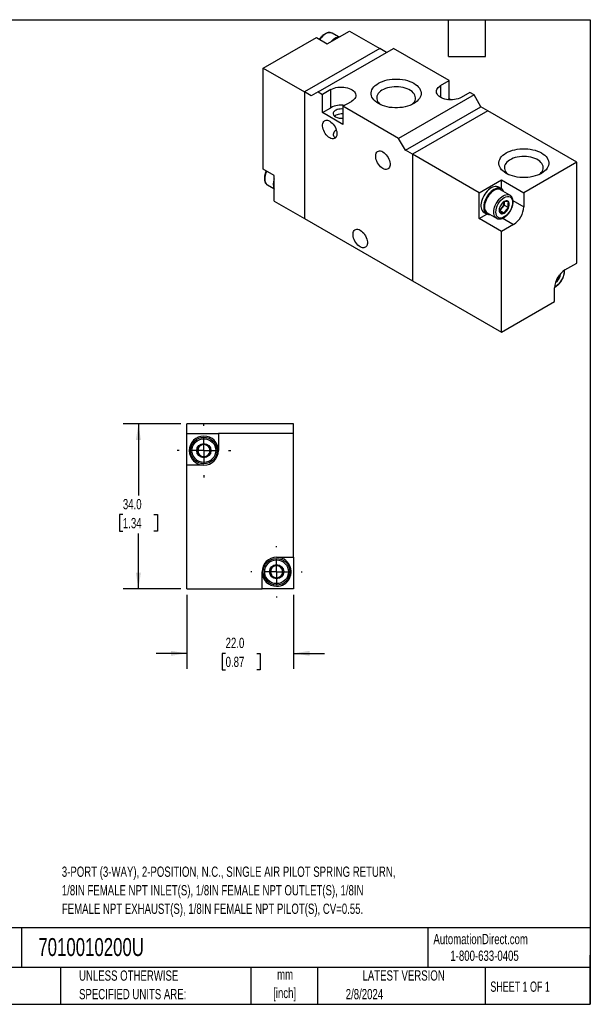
# Model space of a CAD drawing. Header units: millimetres. Extents: x 6 to 273, y 6 to 210.
# Tile 2 of 2: x 155 to 273, y 6 to 210. Entities that reach past the tile are written whole.
import ezdxf

# ---------------------------------------------------------------- set-up
doc = ezdxf.new("R2010")
doc.units = ezdxf.units.MM
doc.linetypes.add('CENTERX2', pattern=[20.32, 12.7, -2.54, 2.54, -2.54])
doc.layers.add('CENTER', color=40, linetype='CENTERX2')
doc.layers.add('DIMENSIONS', color=140, linetype='Continuous', lineweight=25)
doc.layers.add('TEXT', color=140, linetype='Continuous', lineweight=25)
doc.styles.add('SLDTEXTSTYLE0', font='TXT', dxfattribs={"width": 0.7})
doc.styles.add('SLDTEXTSTYLE1', font='TXT', dxfattribs={"width": 0.65})
doc.dimstyles.new('SLDDIMSTYLE3', dxfattribs={"dimtxt": 2.158008, "dimasz": 3.302, "dimexe": 0, "dimexo": 0.0625, "dimgap": 0.539502, "dimtad": 0, "dimtih": 1, "dimtoh": 1, "dimrnd": 1e-09, "dimzin": 4, "dimdsep": 46, "dimtxsty": 'SLDTEXTSTYLE0', "dimsah": 1, "dimcen": 0.09, "dimadec": 0, "dimazin": 1, "dimtfac": 1, "dimtofl": 0, "dimtmove": 0, "dimatfit": 3, "dimfxl": 0, "dimfrac": 2, "dimtolj": 1, "dimtzin": 12, "dimarcsym": 0})
doc.dimstyles.new('SLDDIMSTYLE4', dxfattribs={"dimtxt": 2.158008, "dimasz": 3.302, "dimexe": 0, "dimexo": 0.0625, "dimgap": 0.539502, "dimtad": 0, "dimtih": 1, "dimtoh": 1, "dimrnd": 1e-09, "dimzin": 4, "dimdsep": 46, "dimtxsty": 'SLDTEXTSTYLE0', "dimsah": 1, "dimcen": 0.09, "dimadec": 0, "dimazin": 1, "dimtfac": 1, "dimtmove": 0, "dimatfit": 0, "dimfxl": 0, "dimfrac": 2, "dimtolj": 1, "dimtzin": 12, "dimarcsym": 0})

# ---------------------------------------------------------------- blocks, each defined once
blk = doc.blocks.new('_D_7')
at = {"layer": 'DIMENSIONS'}
for p, q in [((188.58, 126.12), (176.68, 126.12)), ((179.85, 126.12), (179.85, 111.33)), ((176.65, 107.42), (175.92, 107.42)), ((175.92, 107.42), (175.92, 103.99)), ((183.06, 107.42), (183.78, 107.42)), ((183.78, 107.42), (183.78, 103.99)), ((175.92, 103.99), (176.65, 103.99)), ((183.78, 103.99), (183.06, 103.99)), ((179.85, 92.12), (179.85, 103.51)), ((188.58, 92.12), (176.68, 92.12))]:
    blk.add_line(p, q, dxfattribs=at)
for points in [[(179.85, 126.12), (179.34, 122.82), (180.36, 122.82)], [(179.85, 92.12), (180.36, 95.42), (179.34, 95.42)]]:
    blk.add_solid(points, dxfattribs=at)
at = {"layer": 'DIMENSIONS', "char_height": 2.117, "attachment_point": 1, "style": 'SLDTEXTSTYLE0'}
for s, insert in [('34.0', (176.65, 110.63)), ('1.34', (176.65, 106.72))]:
    blk.add_mtext(s, dxfattribs=dict(at, insert=insert))
blk = doc.blocks.new('_D_8')
at = {"layer": 'DIMENSIONS'}
for p, q in [((189.85, 90.85), (189.85, 75.6)), ((211.85, 90.85), (211.85, 75.6)), ((189.85, 78.78), (183.5, 78.78)), ((197.84, 78.78), (197.11, 78.78)), ((197.11, 78.78), (197.11, 75.35)), ((204.25, 78.78), (204.98, 78.78)), ((204.98, 78.78), (204.98, 75.35)), ((211.85, 78.78), (218.2, 78.78)), ((197.11, 75.35), (197.84, 75.35)), ((204.98, 75.35), (204.25, 75.35))]:
    blk.add_line(p, q, dxfattribs=at)
for points in [[(189.85, 78.78), (186.55, 79.29), (186.55, 78.27)], [(211.85, 78.78), (215.15, 78.27), (215.15, 79.29)]]:
    blk.add_solid(points, dxfattribs=at)
at = {"layer": 'DIMENSIONS', "char_height": 2.117, "attachment_point": 1, "style": 'SLDTEXTSTYLE0'}
for s, insert in [('22.0', (197.84, 81.99)), ('0.87', (197.84, 78.08))]:
    blk.add_mtext(s, dxfattribs=dict(at, insert=insert))
blk = doc.blocks.new('SW_CENTERMARKSYMBOL_3')
at = {"layer": 'CENTER', "color": 0}
for p, q in [((0, 5.08), (0, 5.54)), ((0, 0), (0, 2.54)), ((-5.08, 0), (-5.54, 0)), ((0, 0), (-2.54, 0)), ((0, 0), (0, -2.54)), ((0, 0), (2.54, 0)), ((5.08, 0), (5.54, 0)), ((0, -5.08), (0, -5.54))]:
    blk.add_line(p, q, dxfattribs=at)
blk = doc.blocks.new('SW_CENTERMARKSYMBOL_4')
at = {"layer": 'CENTER', "color": 0}
for p, q in [((0, 5.08), (0, 5.29)), ((0, 0), (0, 2.54)), ((-5.08, 0), (-5.29, 0)), ((0, 0), (-2.54, 0)), ((0, 0), (0, -2.54)), ((0, 0), (2.54, 0)), ((5.08, 0), (5.29, 0)), ((0, -5.08), (0, -5.29))]:
    blk.add_line(p, q, dxfattribs=at)

msp = doc.modelspace()

# ---------------------------------------------------------------- linework, layer by layer
for p, q in [((205.593, 199.537), (216.553, 205.864)), ((216.553, 205.864), (218.816, 204.558)), ((218.816, 204.558), (223.412, 207.211)), ((219.837, 206.735), (219.819, 206.745)), ((221.147, 205.979), (219.837, 206.735)), ((223.412, 207.211), (229.635, 203.619)), ((229.635, 203.619), (214.078, 194.638)), ((216.907, 194.638), (232.463, 203.619)), ((231.049, 202.802), (229.635, 203.619)), ((243.954, 196.986), (232.463, 203.619)), ((205.593, 178.715), (205.593, 199.537)), ((205.593, 199.537), (214.078, 194.638)), ((219.559, 195.149), (217.791, 194.128)), ((219.559, 191.393), (219.559, 195.149)), ((242.186, 195.965), (243.954, 196.986)), ((242.186, 195.965), (242.186, 193.516)), ((243.954, 193.23), (243.954, 196.986)), ((214.078, 194.638), (214.078, 168.509)), ((215.493, 193.822), (214.078, 194.638)), ((216.907, 194.638), (215.493, 193.822)), ((216.907, 194.638), (217.791, 194.128)), ((217.791, 190.372), (217.791, 194.128)), ((249.08, 194.026), (233.524, 185.046)), ((243.645, 193.051), (243.954, 193.23)), ((244.336, 193.009), (243.954, 193.23)), ((248.196, 194.536), (246.429, 193.516)), ((249.08, 194.026), (248.196, 194.536)), ((250.494, 191.577), (249.08, 194.026)), ((217.791, 190.372), (219.559, 191.393)), ((222.033, 191.679), (223.801, 192.7)), ((222.033, 191.679), (222.033, 187.923)), ((233.524, 185.046), (222.033, 191.679)), ((234.938, 182.596), (250.494, 191.577)), ((251.909, 190.76), (250.494, 191.577)), ((222.033, 187.923), (217.791, 190.372)), ((251.909, 190.76), (236.352, 181.78)), ((270.293, 180.147), (251.909, 190.76)), ((234.938, 182.596), (233.524, 185.046)), ((236.352, 181.78), (234.938, 182.596)), ((236.352, 181.78), (236.352, 155.65)), ((250.141, 173.82), (236.352, 181.78)), ((270.293, 180.147), (259.333, 173.82)), ((270.293, 159.325), (270.293, 180.147)), ((207.856, 177.409), (205.593, 178.715)), ((207.856, 172.101), (207.856, 177.409)), ((206.481, 175.435), (207.791, 174.679)), ((206.481, 175.435), (206.495, 175.427)), ((250.141, 173.82), (254.737, 176.473)), ((254.681, 174.662), (254.116, 174.989)), ((254.737, 176.473), (259.333, 173.82)), ((254.737, 174.628), (254.737, 176.473)), ((250.141, 168.512), (250.141, 173.82)), ((256.466, 173.344), (254.556, 174.446)), ((256.449, 173.353), (256.466, 173.344)), ((259.333, 173.82), (259.333, 170.962)), ((207.856, 172.101), (214.078, 168.509)), ((254.825, 170.741), (254.384, 170.192)), ((255.267, 171.291), (254.825, 170.741)), ((255.267, 171.88), (255.261, 172.003)), ((255.267, 171.999), (255.267, 171.88)), ((255.267, 171.88), (255.267, 171.291)), ((255.267, 171.291), (256.178, 170.765)), ((257.104, 172.249), (259.333, 170.962)), ((250.141, 168.512), (251.739, 169.435)), ((251.116, 169.792), (251.682, 169.466)), ((251.807, 169.682), (253.716, 168.58)), ((254.384, 170.192), (254.344, 170.195)), ((254.384, 170.192), (255.294, 169.666)), ((214.078, 168.509), (236.352, 155.65)), ((254.737, 165.859), (250.141, 168.512)), ((253.735, 168.569), (253.716, 168.58)), ((257.212, 167.288), (254.737, 165.859)), ((254.982, 168.575), (257.212, 167.288)), ((254.737, 145.037), (254.737, 165.859)), ((267.819, 157.896), (270.293, 159.325)), ((266.517, 156.63), (266.785, 156.475)), ((267.624, 157.76), (267.642, 157.549)), ((236.352, 155.65), (254.737, 145.037)), ((265.898, 155.377), (265.901, 155.375)), ((265.697, 151.364), (265.697, 154.222)), ((254.737, 145.037), (265.697, 151.364)), ((211.853, 126.12), (189.853, 126.12)), ((189.853, 124.12), (189.853, 126.12)), ((211.853, 124.12), (211.853, 126.12)), ((189.853, 117.62), (189.853, 124.12)), ((189.853, 124.12), (196.353, 124.12)), ((196.353, 124.12), (196.353, 120.62)), ((211.853, 124.12), (196.353, 124.12)), ((211.853, 98.62), (211.853, 124.12)), ((193.353, 117.62), (189.853, 117.62)), ((189.853, 92.12), (189.853, 117.62)), ((208.353, 98.62), (211.853, 98.62)), ((211.853, 98.62), (211.853, 92.12)), ((205.353, 92.12), (205.353, 95.62)), ((189.853, 92.12), (205.353, 92.12)), ((211.853, 92.12), (205.353, 92.12))]:
    msp.add_line(p, q)
at = {"flags": 128}
for points in [[(219.819, 206.745), (219.736, 206.785), (219.514, 206.849), (219.27, 206.862), (219.01, 206.824), (218.739, 206.735), (218.463, 206.598), (218.186, 206.416), (217.915, 206.191), (217.655, 205.929), (217.411, 205.635), (217.276, 205.447)], [(229.352, 192.23), (228.991, 192.461), (228.674, 192.713), (228.405, 192.983), (228.186, 193.267), (228.019, 193.563), (227.907, 193.867), (227.851, 194.177), (227.851, 194.488), (227.907, 194.797), (228.019, 195.102), (228.186, 195.398), (228.405, 195.682), (228.674, 195.952), (228.991, 196.203), (229.352, 196.435), (229.753, 196.643), (230.189, 196.826), (230.656, 196.981), (231.148, 197.108), (231.661, 197.204), (232.188, 197.269), (232.724, 197.301), (233.263, 197.301), (233.799, 197.269), (234.326, 197.204), (234.839, 197.108), (235.332, 196.981), (235.798, 196.826), (236.235, 196.643), (236.635, 196.435), (236.996, 196.203), (237.313, 195.952), (237.582, 195.682), (237.802, 195.398), (237.968, 195.102), (238.08, 194.797), (238.137, 194.488), (238.137, 194.177), (238.08, 193.867), (237.968, 193.563), (237.802, 193.267), (237.582, 192.983), (237.313, 192.713), (236.996, 192.461), (236.635, 192.23), (236.235, 192.022), (235.798, 191.839), (235.332, 191.683), (234.839, 191.557), (234.326, 191.461), (233.799, 191.396), (233.263, 191.363), (232.724, 191.363), (232.188, 191.396), (231.661, 191.461), (231.148, 191.557), (230.656, 191.683), (230.189, 191.839), (229.753, 192.022), (229.352, 192.23)], [(219.559, 195.149), (219.867, 195.304), (220.21, 195.434), (220.579, 195.535), (220.97, 195.607), (221.373, 195.647), (221.782, 195.655), (222.19, 195.631), (222.587, 195.575), (222.968, 195.488), (223.325, 195.372), (223.651, 195.229), (223.941, 195.062), (224.188, 194.874), (224.389, 194.668), (224.539, 194.448), (224.636, 194.218), (224.678, 193.983), (224.664, 193.747), (224.595, 193.514), (224.471, 193.289), (224.295, 193.075), (224.07, 192.878), (223.801, 192.7)], [(236.178, 191.996), (236.345, 192.133), (236.58, 192.37), (236.765, 192.623), (236.897, 192.885), (236.974, 193.156), (236.995, 193.429), (236.96, 193.702), (236.869, 193.971), (236.724, 194.231), (236.526, 194.48), (236.279, 194.714), (235.986, 194.929), (235.651, 195.122), (235.278, 195.292), (234.873, 195.434), (234.442, 195.548), (233.991, 195.632), (233.526, 195.684), (233.053, 195.705), (232.579, 195.693), (232.111, 195.648), (231.656, 195.572), (231.219, 195.465), (230.807, 195.33), (230.426, 195.167), (230.081, 194.979), (229.777, 194.769), (229.518, 194.54), (229.308, 194.295), (229.149, 194.037), (229.045, 193.77), (228.996, 193.497), (229.003, 193.224), (229.066, 192.952), (229.184, 192.687), (229.356, 192.432), (229.578, 192.191), (229.809, 191.996)], [(246.429, 193.516), (246.12, 193.361), (245.778, 193.231), (245.408, 193.129), (245.018, 193.058), (244.614, 193.018), (244.205, 193.01), (243.798, 193.034), (243.4, 193.09), (243.019, 193.177), (242.662, 193.292), (242.336, 193.435), (242.046, 193.602), (241.799, 193.791), (241.598, 193.997), (241.448, 194.217), (241.351, 194.446), (241.309, 194.681), (241.323, 194.918), (241.393, 195.151), (241.516, 195.376), (241.692, 195.589), (241.917, 195.787), (242.186, 195.965)], [(222.033, 191.098), (221.756, 191.12), (221.452, 191.111), (221.156, 191.071), (220.877, 191), (220.626, 190.901), (220.41, 190.777), (220.238, 190.632), (220.115, 190.471), (220.046, 190.3), (220.032, 190.124), (220.074, 189.95), (220.17, 189.783), (220.319, 189.63), (220.513, 189.494)], [(219.311, 185.167), (219.067, 185.331), (218.829, 185.538), (218.604, 185.781), (218.399, 186.055), (218.219, 186.351), (218.068, 186.661), (217.951, 186.978), (217.872, 187.292), (217.831, 187.594), (217.831, 187.877), (217.872, 188.133), (217.951, 188.355), (218.068, 188.537), (218.219, 188.674), (218.399, 188.761), (218.604, 188.798), (218.829, 188.782), (219.067, 188.714), (219.311, 188.596), (219.555, 188.432), (219.793, 188.225), (220.018, 187.982), (220.223, 187.708), (220.404, 187.412), (220.554, 187.102), (220.671, 186.785), (220.751, 186.472), (220.791, 186.169), (220.791, 185.886), (220.751, 185.63), (220.671, 185.408), (220.554, 185.226), (220.404, 185.09), (220.223, 185.002), (220.018, 184.965), (219.793, 184.981), (219.555, 185.049), (219.311, 185.167)], [(255.692, 177.841), (255.331, 178.072), (255.014, 178.324), (254.745, 178.593), (254.525, 178.877), (254.359, 179.173), (254.247, 179.478), (254.19, 179.787), (254.19, 180.098), (254.247, 180.408), (254.359, 180.712), (254.525, 181.008), (254.745, 181.293), (255.014, 181.562), (255.331, 181.814), (255.692, 182.045), (256.092, 182.253), (256.528, 182.436), (256.995, 182.592), (257.488, 182.718), (258, 182.815), (258.528, 182.879), (259.064, 182.912), (259.603, 182.912), (260.139, 182.879), (260.666, 182.815), (261.179, 182.718), (261.671, 182.592), (262.138, 182.436), (262.574, 182.253), (262.975, 182.045), (263.336, 181.814), (263.652, 181.562), (263.922, 181.293), (264.141, 181.008), (264.308, 180.712), (264.42, 180.408), (264.476, 180.098), (264.476, 179.787), (264.42, 179.478), (264.308, 179.173), (264.141, 178.877), (263.922, 178.593), (263.652, 178.324), (263.336, 178.072), (262.975, 177.841), (262.574, 177.632), (262.138, 177.449), (261.671, 177.294), (261.179, 177.167), (260.666, 177.071), (260.139, 177.006), (259.603, 176.974), (259.064, 176.974), (258.528, 177.006), (258, 177.071), (257.488, 177.167), (256.995, 177.294), (256.528, 177.449), (256.092, 177.632), (255.692, 177.841)], [(230.271, 178.84), (230.027, 179.004), (229.789, 179.211), (229.564, 179.454), (229.359, 179.728), (229.179, 180.024), (229.028, 180.334), (228.911, 180.651), (228.832, 180.964), (228.791, 181.267), (228.791, 181.55), (228.832, 181.806), (228.911, 182.028), (229.028, 182.21), (229.179, 182.346), (229.359, 182.434), (229.564, 182.47), (229.789, 182.455), (230.027, 182.387), (230.271, 182.269), (230.516, 182.105), (230.753, 181.898), (230.978, 181.654), (231.183, 181.381), (231.364, 181.085), (231.514, 180.775), (231.631, 180.458), (231.711, 180.144), (231.751, 179.842), (231.751, 179.558), (231.711, 179.302), (231.631, 179.081), (231.514, 178.899), (231.364, 178.762), (231.183, 178.675), (230.978, 178.638), (230.753, 178.654), (230.516, 178.722), (230.271, 178.84)], [(262.518, 177.606), (262.685, 177.743), (262.92, 177.981), (263.105, 178.233), (263.237, 178.496), (263.314, 178.766), (263.335, 179.04), (263.3, 179.312), (263.209, 179.581), (263.064, 179.842), (262.866, 180.091), (262.619, 180.324), (262.326, 180.539), (261.99, 180.733), (261.618, 180.902), (261.213, 181.045), (260.782, 181.159), (260.331, 181.243), (259.865, 181.295), (259.393, 181.315), (258.919, 181.303), (258.451, 181.259), (257.996, 181.183), (257.559, 181.076), (257.147, 180.94), (256.766, 180.777), (256.421, 180.59), (256.117, 180.38), (255.858, 180.15), (255.648, 179.905), (255.489, 179.647), (255.385, 179.38), (255.335, 179.108), (255.342, 178.834), (255.406, 178.563), (255.524, 178.298), (255.695, 178.043), (255.918, 177.801), (256.148, 177.606)], [(206.316, 178.298), (206.22, 178.086), (206.087, 177.728), (205.99, 177.372), (205.931, 177.025), (205.911, 176.694), (205.931, 176.386), (205.99, 176.107), (206.087, 175.862), (206.22, 175.658), (206.386, 175.498), (206.481, 175.435)], [(254.116, 174.989), (253.955, 175.064), (253.718, 175.12), (253.461, 175.125), (253.188, 175.08), (252.905, 174.984), (252.616, 174.84), (252.327, 174.651), (252.043, 174.419), (251.771, 174.15), (251.514, 173.847), (251.277, 173.518), (251.065, 173.168), (250.883, 172.803), (250.732, 172.43), (250.617, 172.057), (250.539, 171.69), (250.499, 171.336), (250.499, 171.002), (250.539, 170.693), (250.617, 170.416), (250.732, 170.176), (250.883, 169.977), (251.065, 169.824), (251.116, 169.792)], [(255.156, 174.1), (255.065, 174.278), (254.915, 174.477), (254.732, 174.631), (254.52, 174.737), (254.284, 174.793), (254.027, 174.799), (253.754, 174.753), (253.47, 174.658), (253.181, 174.514), (252.893, 174.324), (252.609, 174.092), (252.336, 173.823), (252.079, 173.521), (251.843, 173.191), (251.631, 172.841), (251.448, 172.476), (251.298, 172.104), (251.183, 171.73), (251.105, 171.363), (251.065, 171.009), (251.065, 170.675), (251.105, 170.367), (251.183, 170.09), (251.298, 169.85), (251.448, 169.651), (251.631, 169.497), (251.843, 169.391), (252.079, 169.335), (252.336, 169.329), (252.406, 169.336)], [(254.556, 174.446), (254.455, 174.496), (254.233, 174.56), (253.989, 174.573), (253.729, 174.535), (253.458, 174.446), (253.181, 174.31), (252.905, 174.127), (252.634, 173.902), (252.374, 173.64), (252.13, 173.346), (251.908, 173.026), (251.712, 172.686), (251.546, 172.334), (251.413, 171.976), (251.316, 171.62), (251.257, 171.272), (251.237, 170.941), (251.257, 170.633), (251.316, 170.354), (251.413, 170.11), (251.546, 169.906), (251.712, 169.745), (251.807, 169.682)], [(253.716, 168.58), (253.621, 168.643), (253.455, 168.804), (253.322, 169.008), (253.225, 169.252), (253.166, 169.531), (253.146, 169.839), (253.166, 170.17), (253.225, 170.517), (253.322, 170.874), (253.455, 171.232), (253.621, 171.584), (253.817, 171.924), (254.039, 172.244), (254.283, 172.538), (254.543, 172.8), (254.814, 173.025), (255.091, 173.207), (255.367, 173.344), (255.638, 173.433), (255.898, 173.471), (256.142, 173.458), (256.364, 173.394), (256.449, 173.353)], [(255.303, 169.644), (255.505, 169.784), (255.699, 169.964), (255.878, 170.178), (256.035, 170.417), (256.163, 170.672), (256.259, 170.934), (256.318, 171.192), (256.338, 171.437), (256.318, 171.659), (256.259, 171.849), (256.163, 172), (256.035, 172.107), (255.878, 172.165), (255.699, 172.172), (255.505, 172.128), (255.303, 172.035), (255.101, 171.895), (254.907, 171.715), (254.728, 171.501), (254.571, 171.262), (254.442, 171.007), (254.347, 170.745), (254.288, 170.487), (254.268, 170.242), (254.288, 170.02), (254.347, 169.83), (254.442, 169.679), (254.571, 169.572), (254.728, 169.514), (254.907, 169.507), (255.101, 169.551), (255.303, 169.644)], [(225.604, 162.672), (225.36, 162.836), (225.122, 163.043), (224.898, 163.286), (224.692, 163.56), (224.512, 163.856), (224.361, 164.166), (224.244, 164.483), (224.165, 164.797), (224.124, 165.099), (224.124, 165.382), (224.165, 165.638), (224.244, 165.86), (224.361, 166.042), (224.512, 166.178), (224.692, 166.266), (224.898, 166.303), (225.122, 166.287), (225.36, 166.219), (225.604, 166.101), (225.849, 165.937), (226.086, 165.73), (226.311, 165.487), (226.516, 165.213), (226.697, 164.917), (226.847, 164.607), (226.964, 164.29), (227.044, 163.976), (227.084, 163.674), (227.084, 163.391), (227.044, 163.135), (226.964, 162.913), (226.847, 162.731), (226.697, 162.594), (226.516, 162.507), (226.311, 162.47), (226.086, 162.486), (225.849, 162.554), (225.604, 162.672)], [(208.353, 92.62), (208.761, 92.648), (209.162, 92.731), (209.548, 92.868), (209.911, 93.057), (210.246, 93.293), (210.545, 93.572), (210.804, 93.89), (211.016, 94.24), (211.179, 94.615), (211.29, 95.01), (211.346, 95.415), (211.346, 95.825), (211.29, 96.23), (211.179, 96.625), (211.016, 97), (210.804, 97.35), (210.545, 97.668), (210.246, 97.947), (209.911, 98.183), (209.548, 98.372), (209.162, 98.509), (208.761, 98.592), (208.353, 98.62), (208.353, 98.62)]]:
    msp.add_lwpolyline(points, dxfattribs=at)
for centre, radius in [((193.353, 120.62), 2.75), ((193.353, 120.62), 1.464), ((208.353, 95.62), 2.75), ((208.353, 95.62), 1.464)]:
    msp.add_circle(centre, radius)
for centre, radius, start, end in [((222.347, 202.417), 3.832, 121.02797, 139.17672), ((221.384, 204.085), 1.906, 92.63113, 122.06934), ((221.672, 187.302), 4.604, 81.62685, 117.32231), ((221.673, 191.73), 2.518, 242.58428, 278.23565), ((210.496, 175.612), 2.848, 157.97877, 202.02123), ((253.586, 171.698), 1.566, 298.58373, 322.34363), ((253.351, 171.969), 1.919, 320.22793, 357.36071), ((254.746, 171.161), 4.592, 302.48713, 357.51287), ((270.285, 154.023), 4.592, 122.48713, 177.51287), ((264.754, 157.216), 2.19, 301.10291, 358.90246), ((193.353, 120.62), 3, 0, 270), ((193.353, 120.62), 1.25, 120, 180), ((193.353, 120.62), 1.25, 180, 240), ((193.353, 120.62), 1.25, 60, 120), ((193.353, 120.62), 3, 270, 0), ((193.353, 120.62), 1.25, 0, 60), ((193.353, 120.62), 1.25, 300, 0), ((193.353, 120.62), 1.25, 240, 300), ((208.353, 95.62), 3, 90, 180), ((208.353, 95.62), 3, 180, 270), ((208.353, 95.62), 1.25, 120, 180), ((208.353, 95.62), 1.25, 180, 240), ((208.353, 95.62), 1.25, 60, 120), ((208.353, 95.62), 1.25, 0, 60), ((208.353, 95.62), 1.25, 300, 0), ((208.353, 95.62), 1.25, 240, 300)]:
    msp.add_arc(centre, radius, start, end)
for points, knots in [([(219.812, 206.742), (219.785, 206.759), (219.688, 206.817), (219.503, 206.869), (219.263, 206.897), (219.019, 206.88), (218.769, 206.822), (218.517, 206.725), (218.27, 206.594), (218.03, 206.432), (217.803, 206.246), (217.593, 206.042), (217.416, 205.842), (217.275, 205.664), (217.201, 205.557), (217.167, 205.509)], [0, 0, 0, 0, 0.0355042, 0.1277673, 0.2137732, 0.3013384, 0.389876, 0.4784879, 0.5664471, 0.6530729, 0.7377568, 0.8188132, 0.8972992, 0.9539447, 1, 1, 1, 1]), ([(220.311, 189.666), (220.359, 189.707), (220.497, 189.822), (220.876, 190.004), (221.377, 190.173), (221.781, 190.226), (221.998, 190.202), (222.033, 190.198)], [0, 0, 0, 0, 0.1454235, 0.409554, 0.6682182, 0.9462381, 1, 1, 1, 1]), ([(220.679, 186.704), (220.638, 186.693), (220.446, 186.643), (220.214, 186.415), (220.026, 186.065), (220.02, 185.779), (220.096, 185.549), (220.233, 185.382), (220.446, 185.302), (220.586, 185.317), (220.623, 185.321)], [0, 0, 0, 0, 0.0480551, 0.2259256, 0.4001149, 0.5873387, 0.6390655, 0.7928063, 0.9451582, 1, 1, 1, 1]), ([(206.207, 178.36), (206.204, 178.354), (206.177, 178.303), (206.122, 178.174), (206.04, 177.972), (205.961, 177.731), (205.896, 177.48), (205.849, 177.223), (205.824, 176.964), (205.821, 176.71), (205.844, 176.464), (205.894, 176.23), (205.972, 176.012), (206.079, 175.812), (206.217, 175.637), (206.359, 175.506), (206.463, 175.451), (206.501, 175.43)], [0, 0, 0, 0, 0.0053737, 0.0445937, 0.1093581, 0.1760819, 0.2471454, 0.3207279, 0.3961609, 0.4729542, 0.5508174, 0.6295008, 0.7088321, 0.788754, 0.8694817, 0.9517707, 1, 1, 1, 1]), ([(253.57, 169.839), (253.57, 170.943), (254.347, 172.288), (256.259, 173.392), (257.035, 172.944), (257.035, 171.84)], [0, 0, 0, 0, 0.5, 0.5, 1, 1, 1, 1]), ([(256.576, 170.105), (256.636, 170.214), (256.72, 170.369), (256.826, 170.604), (256.906, 170.806), (256.985, 171.047), (257.05, 171.298), (257.097, 171.556), (257.123, 171.814), (257.125, 172.068), (257.102, 172.314), (257.052, 172.548), (256.975, 172.766), (256.868, 172.966), (256.73, 173.141), (256.587, 173.273), (256.482, 173.329), (256.443, 173.35)], [0, 0, 0, 0, 0.088311, 0.124221, 0.1835196, 0.2446122, 0.3096782, 0.3770508, 0.4461175, 0.5164298, 0.5877217, 0.6597646, 0.7324006, 0.8055775, 0.8794922, 0.9548363, 1, 1, 1, 1]), ([(257.035, 171.84), (257.035, 170.735), (256.259, 169.391), (254.347, 168.287), (253.57, 168.735), (253.57, 169.839)], [0, 0, 0, 0, 0.5, 0.5, 1, 1, 1, 1]), ([(254.411, 170.923), (254.362, 170.759), (254.332, 170.581), (254.332, 170.178), (254.362, 169.965), (254.411, 169.745)], [0, 0, 0, 0, 0.5, 0.5, 1, 1, 1, 1]), ([(255.294, 172.023), (255.102, 171.871), (254.925, 171.707), (254.624, 171.333), (254.507, 171.131), (254.411, 170.923)], [0, 0, 0, 0, 0.5, 0.5, 1, 1, 1, 1]), ([(256.178, 171.944), (255.986, 171.984), (255.809, 172.015), (255.508, 172.042), (255.391, 172.038), (255.294, 172.023)], [0, 0, 0, 0, 0.5, 0.5, 1, 1, 1, 1]), ([(255.294, 169.666), (255.391, 169.873), (255.506, 170.073), (255.807, 170.447), (255.986, 170.613), (256.178, 170.765)], [0, 0, 0, 0, 0.5, 0.5, 1, 1, 1, 1]), ([(256.178, 170.765), (256.13, 170.986), (256.099, 171.199), (256.099, 171.601), (256.13, 171.779), (256.178, 171.944)], [0, 0, 0, 0, 0.5, 0.5, 1, 1, 1, 1]), ([(253.742, 168.572), (253.769, 168.556), (253.865, 168.498), (254.051, 168.446), (254.29, 168.418), (254.534, 168.435), (254.784, 168.493), (255.036, 168.589), (255.283, 168.721), (255.523, 168.883), (255.75, 169.069), (255.96, 169.273), (256.138, 169.473), (256.287, 169.663), (256.431, 169.864), (256.522, 170.016), (256.576, 170.105)], [0, 0, 0, 0, 0.0321401, 0.1165899, 0.1953124, 0.2754622, 0.3565021, 0.4376099, 0.5181203, 0.5974102, 0.6749227, 0.7491149, 0.8209543, 0.8728028, 0.9257391, 1, 1, 1, 1]), ([(254.411, 169.745), (254.507, 169.76), (254.623, 169.764), (254.923, 169.737), (255.102, 169.706), (255.294, 169.666)], [0, 0, 0, 0, 0.5, 0.5, 1, 1, 1, 1]), ([(267.642, 157.549), (267.636, 157.42), (267.624, 157.162), (267.526, 156.732), (267.368, 156.285), (267.143, 155.837), (266.914, 155.488), (266.71, 155.233), (266.503, 155.005), (266.236, 154.762), (265.956, 154.562), (265.786, 154.488), (265.724, 154.461)], [0, 0, 0, 0, 0.1122484, 0.2245605, 0.3461251, 0.4678202, 0.5893848, 0.6499737, 0.7112392, 0.8234554, 0.9358008, 1, 1, 1, 1]), ([(265.901, 155.375), (265.997, 155.583), (266.113, 155.782), (266.413, 156.157), (266.592, 156.323), (266.785, 156.475)], [0, 0, 0, 0, 0.5, 0.5, 1, 1, 1, 1]), ([(266.785, 156.475), (266.761, 156.584), (266.73, 156.726), (266.723, 156.859), (266.721, 156.891)], [0, 0, 0, 0, 0.7657066, 1, 1, 1, 1]), ([(267.182, 155.814), (267.242, 155.924), (267.327, 156.078), (267.432, 156.313), (267.513, 156.516), (267.592, 156.757), (267.657, 157.008), (267.704, 157.265), (267.728, 157.523), (267.734, 157.712), (267.724, 157.811), (267.722, 157.829)], [0, 0, 0, 0, 0.1659067, 0.2333696, 0.3447716, 0.4595442, 0.5817813, 0.7083517, 0.8381049, 0.9701982, 1, 1, 1, 1]), ([(265.71, 154.341), (265.771, 154.372), (265.912, 154.443), (266.13, 154.593), (266.356, 154.778), (266.567, 154.983), (266.744, 155.182), (266.893, 155.373), (267.037, 155.574), (267.129, 155.726), (267.182, 155.814)], [0, 0, 0, 0, 0.1082273, 0.2549622, 0.3984078, 0.5357088, 0.6686557, 0.7646073, 0.8625718, 1, 1, 1, 1]), ([(190.903, 120.62), (190.903, 121.972), (192, 123.07), (194.705, 123.07), (195.803, 121.972), (195.803, 120.62)], [0, 0, 0, 0, 0.5, 0.5, 1, 1, 1, 1]), ([(193.353, 122.063), (193.149, 121.946), (192.941, 121.826), (192.516, 121.581), (192.307, 121.46), (192.103, 121.342)], [0, 0, 0, 0, 0.5, 0.5, 1, 1, 1, 1]), ([(194.603, 121.342), (194.399, 121.46), (194.191, 121.579), (193.766, 121.825), (193.557, 121.945), (193.353, 122.063)], [0, 0, 0, 0, 0.5, 0.5, 1, 1, 1, 1]), ([(195.803, 120.62), (195.803, 119.268), (194.705, 118.17), (192, 118.17), (190.903, 119.268), (190.903, 120.62)], [0, 0, 0, 0, 0.5, 0.5, 1, 1, 1, 1]), ([(192.103, 121.342), (192.103, 121.106), (192.103, 120.866), (192.103, 120.374), (192.103, 120.134), (192.103, 119.898)], [0, 0, 0, 0, 0.5, 0.5, 1, 1, 1, 1]), ([(192.103, 119.898), (192.307, 119.78), (192.514, 119.661), (192.939, 119.415), (193.148, 119.295), (193.353, 119.177)], [0, 0, 0, 0, 0.5, 0.5, 1, 1, 1, 1]), ([(193.353, 119.177), (193.557, 119.294), (193.764, 119.414), (194.189, 119.659), (194.398, 119.78), (194.603, 119.898)], [0, 0, 0, 0, 0.5, 0.5, 1, 1, 1, 1]), ([(194.603, 119.898), (194.603, 120.134), (194.603, 120.374), (194.603, 120.866), (194.603, 121.106), (194.603, 121.342)], [0, 0, 0, 0, 0.5, 0.5, 1, 1, 1, 1]), ([(205.903, 95.62), (205.903, 96.972), (207, 98.07), (209.705, 98.07), (210.803, 96.972), (210.803, 95.62)], [0, 0, 0, 0, 0.5, 0.5, 1, 1, 1, 1]), ([(210.803, 95.62), (210.803, 94.268), (209.705, 93.17), (207, 93.17), (205.903, 94.268), (205.903, 95.62)], [0, 0, 0, 0, 0.5, 0.5, 1, 1, 1, 1]), ([(208.353, 97.063), (208.149, 96.946), (207.941, 96.826), (207.516, 96.581), (207.307, 96.46), (207.103, 96.342)], [0, 0, 0, 0, 0.5, 0.5, 1, 1, 1, 1]), ([(207.103, 96.342), (207.103, 96.106), (207.103, 95.866), (207.103, 95.374), (207.103, 95.134), (207.103, 94.898)], [0, 0, 0, 0, 0.5, 0.5, 1, 1, 1, 1]), ([(209.603, 96.342), (209.399, 96.46), (209.191, 96.579), (208.766, 96.825), (208.557, 96.945), (208.353, 97.063)], [0, 0, 0, 0, 0.5, 0.5, 1, 1, 1, 1]), ([(209.603, 94.898), (209.603, 95.134), (209.603, 95.374), (209.603, 95.866), (209.603, 96.106), (209.603, 96.342)], [0, 0, 0, 0, 0.5, 0.5, 1, 1, 1, 1]), ([(207.103, 94.898), (207.307, 94.78), (207.514, 94.661), (207.939, 94.415), (208.148, 94.295), (208.353, 94.177)], [0, 0, 0, 0, 0.5, 0.5, 1, 1, 1, 1]), ([(208.353, 94.177), (208.557, 94.294), (208.764, 94.414), (209.189, 94.659), (209.398, 94.78), (209.603, 94.898)], [0, 0, 0, 0, 0.5, 0.5, 1, 1, 1, 1])]:
    msp.add_open_spline(points, degree=3, knots=knots)
at = {"layer": 'TEXT'}
for p, q in [((6.35, 209.55), (273.05, 209.55)), ((243.84, 201.93), (243.84, 209.55)), ((251.46, 201.93), (251.46, 209.55)), ((273.05, 209.55), (273.05, 6.35)), ((243.84, 201.93), (251.46, 201.93)), ((273.05, 22.126), (6.35, 22.126)), ((155.759, 22.126), (155.759, 13.97)), ((239.575, 22.126), (239.575, 13.97)), ((273.05, 6.35), (273.05, 16.51)), ((273.05, 13.97), (6.35, 13.97)), ((163.78, 13.97), (163.78, 6.35)), ((203.024, 13.97), (203.024, 6.35)), ((216.812, 13.97), (216.812, 6.35)), ((251.349, 13.97), (251.349, 6.35)), ((6.35, 6.35), (273.05, 6.35))]:
    msp.add_line(p, q, dxfattribs=at)

# ---------------------------------------------------------------- block references
at = {"layer": 'CENTER'}
for name, p in [('SW_CENTERMARKSYMBOL_3', (193.353, 120.62)), ('SW_CENTERMARKSYMBOL_4', (208.353, 95.62))]:
    msp.add_blockref(name, p, dxfattribs=at)

# ---------------------------------------------------------------- texts
at = {"layer": 'TEXT'}
for s, insert, char_height, attachment_point, style in [('3-PORT (3-WAY), 2-POSITION, N.C., SINGLE AIR PILOT SPRING RETURN,', (164.06, 34.775), 2.11667, 1, 'SLDTEXTSTYLE0'), ('1/8IN FEMALE NPT INLET(S), 1/8IN FEMALE NPT OUTLET(S), 1/8IN', (164.06, 30.953), 2.11667, 1, 'SLDTEXTSTYLE0'), ('FEMALE NPT EXHAUST(S), 1/8IN FEMALE NPT PILOT(S), CV=0.55.', (164.06, 27.131), 2.11667, 1, 'SLDTEXTSTYLE0'), ('AutomationDirect.com', (240.695, 20.877), 2.11667, 1, 'SLDTEXTSTYLE0'), ('7010010200U', (159.208, 20.019), 3.70417, 1, 'SLDTEXTSTYLE0'), ('1-800-633-0405', (244.192, 17.437), 2.11667, 1, 'SLDTEXTSTYLE0'), ('UNLESS OTHERWISE', (167.608, 13.334), 2.11667, 1, 'SLDTEXTSTYLE0'), ('mm', (210.099, 13.574), 2.1167, 2, 'SLDTEXTSTYLE0'), ('LATEST VERSION', (234.552, 13.364), 2.11667, 2, 'SLDTEXTSTYLE0'), ('SHEET 1 OF 1', (252.441, 11.051), 2.11667, 1, 'SLDTEXTSTYLE1'), ('SPECIFIED UNITS ARE:', (167.608, 9.512), 2.11667, 1, 'SLDTEXTSTYLE0'), ('[inch]', (210.015, 9.752), 2.1167, 2, 'SLDTEXTSTYLE0'), ('2/8/2024', (222.613, 9.513), 2.1167, 1, 'SLDTEXTSTYLE0')]:
    msp.add_mtext(s, dxfattribs=dict(at, insert=insert, char_height=char_height, attachment_point=attachment_point, style=style))

# ---------------------------------------------------------------- dimensions: what is measured, and where the dimension line sits
at = {"layer": 'DIMENSIONS'}
dim = msp.add_linear_dim(base=(179.853, 92.12), p1=(189.853, 126.12), p2=(189.853, 92.12), angle=90, dimstyle='SLDDIMSTYLE3', dxfattribs=at)
dim.commit()
dim.dimension.update_dxf_attribs({"geometry": '_D_7', "text_midpoint": (179.853, 107.418), "dimtype": 160})
dim = msp.add_linear_dim(base=(211.853, 78.78), p1=(189.853, 92.12), p2=(211.853, 92.12), dimstyle='SLDDIMSTYLE4', dxfattribs=at)
dim.commit()
dim.dimension.update_dxf_attribs({"geometry": '_D_8', "text_midpoint": (201.046, 78.78), "dimtype": 160})

doc.saveas('drawing.dxf')
